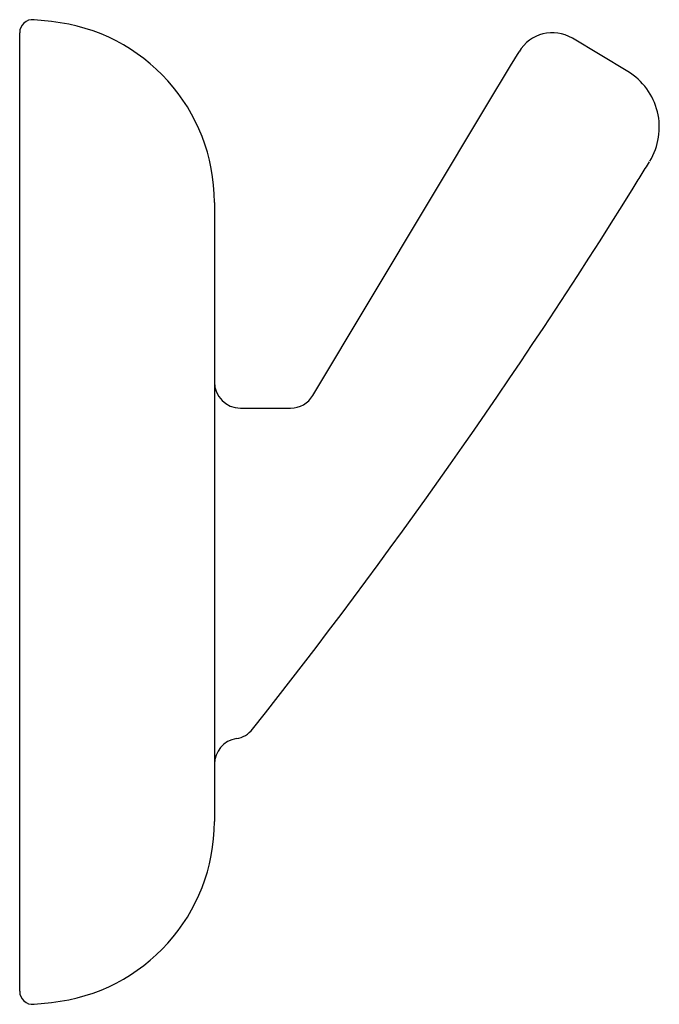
# Model space of a CAD drawing. Header units: millimetres. Extents: x 648.706 to 648.7552, y 210.5083 to 210.5841.
import ezdxf

# ---------------------------------------------------------------- set-up
doc = ezdxf.new("R2010")
doc.units = ezdxf.units.MM
doc.layers.add('SANINDUSA', color=3, linetype='Continuous')

msp = doc.modelspace()

# ---------------------------------------------------------------- linework, layer by layer
at = {"layer": 'SANINDUSA'}
for p, q in [((648.7084208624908, 210.5839268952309), (648.7070619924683, 210.5840697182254)), ((648.7059574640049, 210.580491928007), (648.7059574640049, 210.5830751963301)), ((648.7527930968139, 210.5800844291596), (648.7485299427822, 210.5826423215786)), ((648.743752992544, 210.5805116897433), (648.7444139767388, 210.5816133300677)), ((648.7059574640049, 210.5699163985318), (648.7059574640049, 210.580491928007)), ((648.741944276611, 210.5774971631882), (648.743752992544, 210.5805116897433)), ((648.7285400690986, 210.555156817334), (648.741944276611, 210.5774971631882)), ((648.7059574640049, 210.522455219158), (648.7059574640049, 210.5699163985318)), ((648.7209574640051, 210.5700035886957), (648.7209574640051, 210.5677264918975)), ((648.7209574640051, 210.5677264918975), (648.7209574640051, 210.5671038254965)), ((648.7209574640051, 210.5671038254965), (648.7209574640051, 210.5520191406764)), ((648.7229574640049, 210.5541858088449), (648.7268250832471, 210.5541858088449)), ((648.7209574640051, 210.5521858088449), (648.7209574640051, 210.5441858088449)), ((648.7209574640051, 210.5521858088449), (648.7209574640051, 210.5520191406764)), ((648.7209574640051, 210.5444034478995), (648.7209574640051, 210.5252677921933)), ((648.7209574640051, 210.5444034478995), (648.7209574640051, 210.5441858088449)), ((648.7209574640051, 210.5252677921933), (648.7209574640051, 210.5246451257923)), ((648.7209574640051, 210.5246451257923), (648.7209574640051, 210.5223680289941)), ((648.7059574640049, 210.5118796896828), (648.7059574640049, 210.522455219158)), ((648.7059574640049, 210.5092964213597), (648.7059574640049, 210.5118796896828)), ((648.7070619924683, 210.5083018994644), (648.7084208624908, 210.5084447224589))]:
    msp.add_line(p, q, dxfattribs=at)
for centre, radius, start, end in [((648.7069574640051, 210.5830751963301), 0.001, 84.0000000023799, 180), ((648.7069574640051, 210.5700035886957), 0.014, 0, 84.0000000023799), ((648.7469864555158, 210.5800698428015), 0.003, 59.03624346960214, 149.0362434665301), ((648.7502209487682, 210.5757967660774), 0.0050000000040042, 328.5082087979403, 58.98912637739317), ((648.3700983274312, 210.8096908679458), 0.4513178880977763, 328.2372264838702, 328.3909206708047), ((648.3695180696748, 210.8100494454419), 0.4519999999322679, 328.0870774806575, 328.2372993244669), ((648.3695180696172, 210.8100494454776), 0.4519999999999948, 321.6308532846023, 328.0870774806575), ((648.7229574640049, 210.5561858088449), 0.002, 180, 270), ((648.7268250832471, 210.5561858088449), 0.002, 270, 329.03624346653), ((648.7223305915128, 210.5307228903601), 0.002, 279.0164553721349, 321.6308532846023), ((648.7229574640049, 210.5267723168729), 0.002, 99.01645537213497, 180), ((648.7069574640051, 210.5223680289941), 0.014, 275.9999999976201, 0), ((648.7069574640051, 210.5092964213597), 0.001, 180, 275.9999999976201)]:
    msp.add_arc(centre, radius, start, end, dxfattribs=at)

doc.saveas('drawing.dxf')
